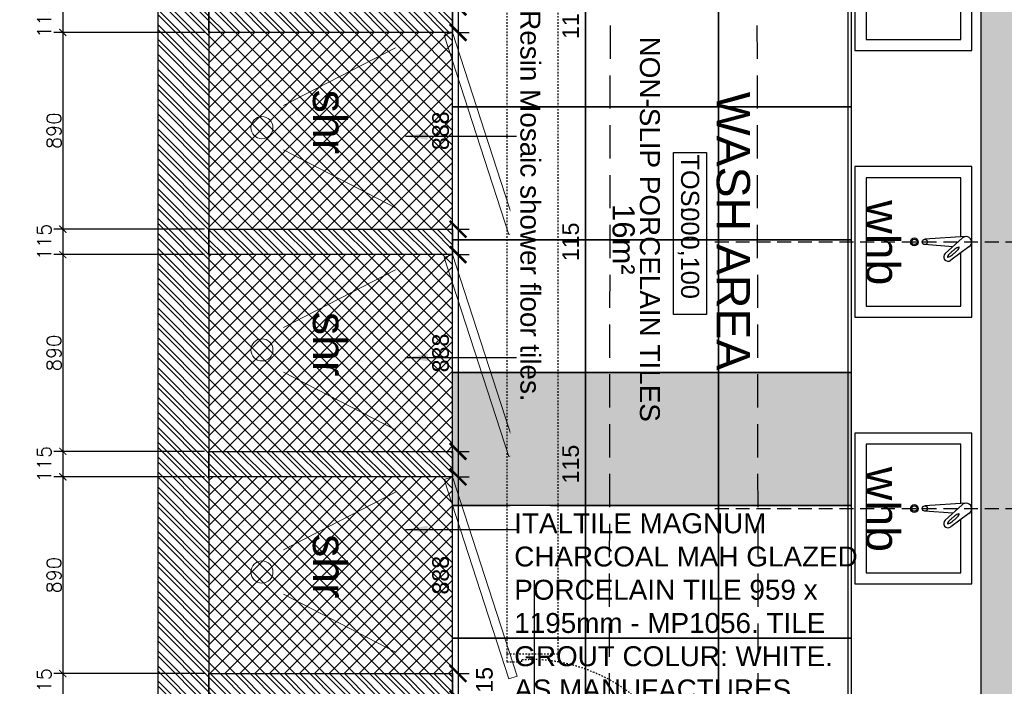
# Model space of a CAD drawing. Header units: millimetres. Extents: x -115474967 to 444143, y -74377 to 241828222.
# Tile 139 of 256: x -126155 to -121709, y 243000 to 246010. Entities that reach past the tile are written whole.
import ezdxf
from ezdxf.enums import TextEntityAlignment as Align

# ---------------------------------------------------------------- set-up
doc = ezdxf.new("R2010")
doc.units = ezdxf.units.MM
doc.header["$MEASUREMENT"] = 0
for name, pattern in [('$0$DASHED2', [0.375, 0.25, -0.125]), ('2DASHED', [0.75, 0.5, -0.25]), ('Dashed', [280, 140, -140])]:
    doc.linetypes.add(name, pattern=pattern)
for name, color, linetype in [('0-ELEV.25', 4, 'Continuous'), ('0-HACH', 9, 'Continuous'), ('00-1 FloorFinish', 1, 'Continuous'), ('00-1 FloorLevel', 7, 'Continuous'), ('00-2 Demolish', 5, 'Dashed'), ('00-2 Walls', 4, 'Continuous'), ('00-2 Walls Exist', 7, 'Continuous'), ('00-3 Elev 04', 8, 'Continuous'), ('00-5 Dims', 8, 'Continuous'), ('00-6 H-Brickwork', 9, 'Continuous'), ('01-1 Notes', 7, 'Continuous'), ('A-DOOR NUMBERS', 7, 'Continuous'), ('CEIL-PLAN', 7, 'Continuous'), ('CEIL-SECT', 2, 'Continuous'), ('DIMS-20', 9, 'Continuous'), ('EB Retained', 9, 'Continuous'), ('TEXT-50', 2, 'Continuous'), ('WINDOWS_AND_DOORS', 1, 'Continuous')]:
    doc.layers.add(name, color=color, linetype=linetype)
doc.layers.add('00-1 Labels', color=4, linetype='Continuous', lineweight=35)
doc.layers.add('0_cons_01', color=40, linetype='Continuous', lineweight=0, plot=False)
doc.styles.add('ARIAL', font='arial.ttf')
doc.styles.add('DIMS', font='simplex.shx')
doc.styles.add('TEXT-50', font='arial.ttf', dxfattribs={"height": 100})
doc.dimstyles.new('Detail 1_25 SCALE', dxfattribs={"dimtxt": 75, "dimasz": 75, "dimexe": 50, "dimexo": 40, "dimgap": 40, "dimtad": 1, "dimdec": 0, "dimrnd": 1, "dimtxsty": 'ARIAL', "dimblk": 'ARCHTICK', "dimcen": 50, "dimdle": 50, "dimclrd": 256, "dimclre": 256, "dimclrt": 2, "dimadec": 0, "dimazin": 0, "dimtfac": 1, "dimtdec": 0, "dimtix": 1, "dimtmove": 2, "dimatfit": 3, "dimldrblk": 'CLOSEDBLANK', "dimfxl": 125, "dimfxlon": 1, "dimarcsym": 0})
doc.dimstyles.new('DIM-20', dxfattribs={"dimscale": 4, "dimtxt": 10, "dimasz": 8, "dimexe": 10, "dimexo": 5, "dimgap": 4, "dimtad": 1, "dimdec": 0, "dimrnd": 5, "dimdsep": 46, "dimtxsty": 'DIMS', "dimblk": 'ARCHTICK', "dimcen": 25, "dimdle": 10, "dimclrd": 9, "dimclre": 9, "dimclrt": 4, "dimadec": 0, "dimazin": 0, "dimtfac": 1, "dimtdec": 0, "dimtmove": 2, "dimatfit": 2, "dimfxl": 1, "dimtolj": 1, "dimtzin": 0, "dimarcsym": 0})
pattern_1 = [(135, (-179625.863, 313732.39), (-33.67596, -33.67596), []), (135, (-179625.863, 313754.84), (-33.67596, -33.67596), [])]

# ---------------------------------------------------------------- blocks, each defined once
blk = doc.blocks.new('_ArchTick')
at = {"color": 0, "linetype": 'ByBlock', "const_width": 0.15}
blk.add_lwpolyline([(-0.5, -0.5), (0.5, 0.5)], dxfattribs=at)
blk = doc.blocks.new('*D530')
at = {"layer": 'Defpoints', "color": 0, "transparency": 16777216}
for p in [(-125668.7, 248246.4), (-126324.3, 241766.4), (-125668.7, 241766.4)]:
    blk.add_point(p, dxfattribs=at)
at = {"layer": 'DIMS-20', "color": 9, "lineweight": -2, "transparency": 16777216}
for p, q in [((-126324.3, 248286.4), (-126324.3, 241726.4)), ((-125688.7, 248246.4), (-126364.3, 248246.4)), ((-125688.7, 241766.4), (-126364.3, 241766.4))]:
    blk.add_line(p, q, dxfattribs=at)
at = {"layer": 'DIMS-20', "color": 9, "lineweight": -2, "transparency": 16777216, "xscale": 32, "yscale": 32, "zscale": 32}
for p, rotation in [((-126324.3, 248246.4), 90), ((-126324.3, 241766.4), 270)]:
    blk.add_blockref('_ArchTick', p, dxfattribs=dict(at, rotation=rotation))
at = {"layer": 'DIMS-20', "color": 4, "transparency": 16777216, "insert": (-126364.3, 245006.4), "char_height": 64, "attachment_point": 5, "rotation": 90, "style": 'DIMS'}
blk.add_mtext('\\A1;6480', dxfattribs=at)
blk = doc.blocks.new('tap')
for p, q in [((189706, 56398.9), (189760.8, 56485.4)), ((189749.1, 56374.3), (189795.6, 56465.6)), ((189736.6, 56361.3), (189904.8, 56439.7)), ((189774.9, 56425), (189896.3, 56462))]:
    blk.add_line(p, q)
blk.add_circle((189899.8, 56450.5), 12)
for centre, radius, start, end in [((189777.7, 56474.7), 20, 333.0511, 147.6318), ((189851.2, 56407.2), 102.4, 141.6003, 147.3835), ((189804, 56444.6), 42.1, 128.6174, 141.6003), ((189681.5, 56499.2), 102.4, 335.6798, 341.463), ((189778.8, 56476.1), 1.76, 61.5316, 128.6174), ((189738.7, 56480), 42.1, 341.463, 354.4459), ((189778.8, 56476.1), 1.76, 354.4459, 61.5316), ((189787.4, 56414.1), 42.1, 161.463, 174.4459), ((189844.5, 56394.9), 102.4, 155.6798, 161.463), ((189722.1, 56449.5), 42.1, 308.6174, 321.6003), ((189932.5, 56355.2), 198.9, 151.5316, 155.6798), ((189674.9, 56486.9), 102.4, 321.6003, 327.3835), ((189932.5, 56355.2), 198.9, 147.3835, 151.5316), ((189593.6, 56538.9), 198.9, 327.3835, 331.5316), ((189593.6, 56538.9), 198.9, 331.5316, 335.6798), ((189726.1, 56384), 25, 143.4625, 337.2205), ((189747.3, 56418), 1.76, 174.4459, 241.5316), ((189747.3, 56418), 1.76, 241.5316, 308.6174)]:
    blk.add_arc(centre, radius, start, end)
blk = doc.blocks.new('Room Tags')
at = {"layer": '00-1 FloorLevel', "color": 2}
blk.add_lwpolyline([(-571.3, -75.7), (646.5, -75.7), (646.5, -324.7), (-571.3, -324.7)], close=True, dxfattribs=at)
at = {"layer": '00-1 FloorFinish', "style": 'ARIAL'}
blk.add_attdef('F-FINISH', text='', height=150, dxfattribs=at).set_placement((5.1, -578), align=Align.CENTER)
at = {"layer": '00-1 FloorLevel', "style": 'ARIAL'}
blk.add_text('TOS:', height=136.36, dxfattribs=at).set_placement((-557.4, -200.2), align=Align.MIDDLE_LEFT)
blk.add_attdef('000,000', text='', height=136.4, dxfattribs=at).set_placement((606.9, -200.2), align=Align.MIDDLE_RIGHT)
at = {"layer": '00-1 Labels', "style": 'ARIAL'}
for tag, p in [('ROOM1?', (19, 746.2)), ('ROOM2?', (19, 373.1)), ('ROOM3?', (19, 0))]:
    blk.add_attdef(tag, text='', height=250, dxfattribs=at).set_placement(p, align=Align.CENTER)
blk = doc.blocks.new('*D348')
at = {"layer": '00-5 Dims', "lineweight": -2, "transparency": 16777216}
for p, q in [((-123315.9, 242866.4), (-123315.9, 242691.4)), ((-122415.3, 242866.4), (-122415.3, 242691.4)), ((-123365.9, 242741.4), (-122365.3, 242741.4))]:
    blk.add_line(p, q, dxfattribs=at)
at = {"layer": 'Defpoints', "color": 0, "transparency": 16777216}
for p in [(-123315.9, 243559.4), (-122415.3, 243559.4), (-122415.3, 242741.4)]:
    blk.add_point(p, dxfattribs=at)
at = {"layer": '00-5 Dims', "lineweight": -2, "transparency": 16777216, "xscale": 75, "yscale": 75, "zscale": 75, "rotation": 180}
blk.add_blockref('_ArchTick', (-123315.9, 242741.4), dxfattribs=at)
at = {"layer": '00-5 Dims', "lineweight": -2, "transparency": 16777216, "xscale": 75, "yscale": 75, "zscale": 75}
blk.add_blockref('_ArchTick', (-122415.3, 242741.4), dxfattribs=at)
at = {"layer": '00-5 Dims', "color": 2, "transparency": 16777216, "insert": (-122865.6, 242819.7), "char_height": 75, "attachment_point": 5, "style": 'ARIAL'}
blk.add_mtext('901', dxfattribs=at)
blk = doc.blocks.new('_ClosedBlank')
at = {"color": 0, "linetype": 'ByBlock', "lineweight": -2}
for p, q in [((-1, 0.167), (0, 0)), ((-1, 0.167), (-1, -0.167)), ((0, 0), (-1, -0.167))]:
    blk.add_line(p, q, dxfattribs=at)
blk = doc.blocks.new('*D538')
at = {"layer": '00-5 Dims', "lineweight": -2, "transparency": 16777216}
for p, q in [((-124175.9, 246117.2), (-124175.9, 245902.2)), ((-124175.9, 246067.2), (-124125.9, 246067.2)), ((-124175.9, 245952.2), (-124125.9, 245952.2))]:
    blk.add_line(p, q, dxfattribs=at)
at = {"layer": 'Defpoints', "color": 0, "transparency": 16777216}
for p in [(-124200.3, 246067.2), (-124200.3, 245952.2), (-124175.9, 245952.2)]:
    blk.add_point(p, dxfattribs=at)
at = {"layer": '00-5 Dims', "lineweight": -2, "transparency": 16777216, "xscale": 75, "yscale": 75, "zscale": 75}
for p, rotation in [((-124175.9, 246067.2), 90), ((-124175.9, 245952.2), 270)]:
    blk.add_blockref('_ArchTick', p, dxfattribs=dict(at, rotation=rotation))
at = {"layer": '00-5 Dims', "color": 2, "transparency": 16777216, "insert": (-123666.9, 246009.7), "char_height": 75, "attachment_point": 5, "rotation": 90, "style": 'ARIAL'}
blk.add_mtext('115', dxfattribs=at)
blk = doc.blocks.new('*D539')
at = {"layer": '00-5 Dims', "lineweight": -2, "transparency": 16777216}
for p, q in [((-124175.9, 246002.2), (-124175.9, 245013.9)), ((-124175.9, 245952.2), (-124125.9, 245952.2)), ((-124175.9, 245063.9), (-124125.9, 245063.9))]:
    blk.add_line(p, q, dxfattribs=at)
at = {"layer": 'Defpoints', "color": 0, "transparency": 16777216}
for p in [(-124200.3, 245952.2), (-124200.3, 245063.9), (-124175.9, 245063.9)]:
    blk.add_point(p, dxfattribs=at)
at = {"layer": '00-5 Dims', "lineweight": -2, "transparency": 16777216, "xscale": 75, "yscale": 75, "zscale": 75}
for p, rotation in [((-124175.9, 245952.2), 90), ((-124175.9, 245063.9), 270)]:
    blk.add_blockref('_ArchTick', p, dxfattribs=dict(at, rotation=rotation))
at = {"layer": '00-5 Dims', "color": 2, "transparency": 16777216, "insert": (-124254.2, 245508.1), "char_height": 75, "attachment_point": 5, "rotation": 90, "style": 'ARIAL'}
blk.add_mtext('888', dxfattribs=at)
blk = doc.blocks.new('*D540')
at = {"layer": '00-5 Dims', "lineweight": -2, "transparency": 16777216}
for p, q in [((-124175.9, 245113.9), (-124175.9, 244898.9)), ((-124175.9, 245063.9), (-124125.9, 245063.9)), ((-124175.9, 244948.9), (-124125.9, 244948.9))]:
    blk.add_line(p, q, dxfattribs=at)
at = {"layer": 'Defpoints', "color": 0, "transparency": 16777216}
for p in [(-124200.3, 245063.9), (-124200.3, 244948.9), (-124175.9, 244948.9)]:
    blk.add_point(p, dxfattribs=at)
at = {"layer": '00-5 Dims', "lineweight": -2, "transparency": 16777216, "xscale": 75, "yscale": 75, "zscale": 75}
for p, rotation in [((-124175.9, 245063.9), 90), ((-124175.9, 244948.9), 270)]:
    blk.add_blockref('_ArchTick', p, dxfattribs=dict(at, rotation=rotation))
at = {"layer": '00-5 Dims', "color": 2, "transparency": 16777216, "insert": (-123666.9, 245006.4), "char_height": 75, "attachment_point": 5, "rotation": 90, "style": 'ARIAL'}
blk.add_mtext('115', dxfattribs=at)
blk = doc.blocks.new('*D541')
at = {"layer": '00-5 Dims', "lineweight": -2, "transparency": 16777216}
for p, q in [((-124175.9, 244998.9), (-124175.9, 244010.6)), ((-124175.9, 244948.9), (-124125.9, 244948.9)), ((-124175.9, 244060.6), (-124125.9, 244060.6))]:
    blk.add_line(p, q, dxfattribs=at)
at = {"layer": 'Defpoints', "color": 0, "transparency": 16777216}
for p in [(-124200.3, 244948.9), (-124200.3, 244060.6), (-124175.9, 244060.6)]:
    blk.add_point(p, dxfattribs=at)
at = {"layer": '00-5 Dims', "lineweight": -2, "transparency": 16777216, "xscale": 75, "yscale": 75, "zscale": 75}
for p, rotation in [((-124175.9, 244948.9), 90), ((-124175.9, 244060.6), 270)]:
    blk.add_blockref('_ArchTick', p, dxfattribs=dict(at, rotation=rotation))
at = {"layer": '00-5 Dims', "color": 2, "transparency": 16777216, "insert": (-124254.2, 244504.7), "char_height": 75, "attachment_point": 5, "rotation": 90, "style": 'ARIAL'}
blk.add_mtext('888', dxfattribs=at)
blk = doc.blocks.new('*D542')
at = {"layer": '00-5 Dims', "lineweight": -2, "transparency": 16777216}
for p, q in [((-124175.9, 244110.6), (-124175.9, 243895.6)), ((-124175.9, 244060.6), (-124125.9, 244060.6)), ((-124175.9, 243945.6), (-124125.9, 243945.6))]:
    blk.add_line(p, q, dxfattribs=at)
at = {"layer": 'Defpoints', "color": 0, "transparency": 16777216}
for p in [(-124200.3, 244060.6), (-124200.3, 243945.6), (-124175.9, 243945.6)]:
    blk.add_point(p, dxfattribs=at)
at = {"layer": '00-5 Dims', "lineweight": -2, "transparency": 16777216, "xscale": 75, "yscale": 75, "zscale": 75}
for p, rotation in [((-124175.9, 244060.6), 90), ((-124175.9, 243945.6), 270)]:
    blk.add_blockref('_ArchTick', p, dxfattribs=dict(at, rotation=rotation))
at = {"layer": '00-5 Dims', "color": 2, "transparency": 16777216, "insert": (-123666.9, 244003.1), "char_height": 75, "attachment_point": 5, "rotation": 90, "style": 'ARIAL'}
blk.add_mtext('115', dxfattribs=at)
blk = doc.blocks.new('*D543')
at = {"layer": '00-5 Dims', "lineweight": -2, "transparency": 16777216}
for p, q in [((-124175.9, 243995.6), (-124175.9, 243007.2)), ((-124175.9, 243945.6), (-124125.9, 243945.6)), ((-124175.9, 243057.2), (-124125.9, 243057.2))]:
    blk.add_line(p, q, dxfattribs=at)
at = {"layer": 'Defpoints', "color": 0, "transparency": 16777216}
for p in [(-124200.3, 243945.6), (-124200.3, 243057.2), (-124175.9, 243057.2)]:
    blk.add_point(p, dxfattribs=at)
at = {"layer": '00-5 Dims', "lineweight": -2, "transparency": 16777216, "xscale": 75, "yscale": 75, "zscale": 75}
for p, rotation in [((-124175.9, 243945.6), 90), ((-124175.9, 243057.2), 270)]:
    blk.add_blockref('_ArchTick', p, dxfattribs=dict(at, rotation=rotation))
at = {"layer": '00-5 Dims', "color": 2, "transparency": 16777216, "insert": (-124254.2, 243501.4), "char_height": 75, "attachment_point": 5, "rotation": 90, "style": 'ARIAL'}
blk.add_mtext('888', dxfattribs=at)
blk = doc.blocks.new('*D544')
at = {"layer": '00-5 Dims', "lineweight": -2, "transparency": 16777216}
for p, q in [((-124175.9, 243107.2), (-124175.9, 242892.2)), ((-124175.9, 243057.2), (-124125.9, 243057.2)), ((-124175.9, 242942.2), (-124125.9, 242942.2))]:
    blk.add_line(p, q, dxfattribs=at)
at = {"layer": 'Defpoints', "color": 0, "transparency": 16777216}
for p in [(-124200.3, 243057.2), (-124200.3, 242942.2), (-124175.9, 242942.2)]:
    blk.add_point(p, dxfattribs=at)
at = {"layer": '00-5 Dims', "lineweight": -2, "transparency": 16777216, "xscale": 75, "yscale": 75, "zscale": 75}
for p, rotation in [((-124175.9, 243057.2), 90), ((-124175.9, 242942.2), 270)]:
    blk.add_blockref('_ArchTick', p, dxfattribs=dict(at, rotation=rotation))
at = {"layer": '00-5 Dims', "color": 2, "transparency": 16777216, "insert": (-124056.4, 242999.7), "char_height": 75, "attachment_point": 5, "rotation": 90, "style": 'ARIAL'}
blk.add_mtext('115', dxfattribs=at)
blk = doc.blocks.new('*D549')
at = {"layer": 'Defpoints', "color": 0, "transparency": 16777216}
for p in [(-125300.3, 246067.2), (-125960.4, 245952.2), (-125300.3, 245952.2)]:
    blk.add_point(p, dxfattribs=at)
at = {"layer": 'DIMS-20', "color": 9, "lineweight": -2, "transparency": 16777216}
for p, q in [((-125960.4, 246107.2), (-125960.4, 245912.2)), ((-125320.3, 246067.2), (-126000.4, 246067.2)), ((-125320.3, 245952.2), (-126000.4, 245952.2))]:
    blk.add_line(p, q, dxfattribs=at)
at = {"layer": 'DIMS-20', "color": 9, "lineweight": -2, "transparency": 16777216, "xscale": 32, "yscale": 32, "zscale": 32}
for p, rotation in [((-125960.4, 246067.2), 90), ((-125960.4, 245952.2), 270)]:
    blk.add_blockref('_ArchTick', p, dxfattribs=dict(at, rotation=rotation))
at = {"layer": 'DIMS-20', "color": 4, "transparency": 16777216, "insert": (-126044.4, 246009.7), "char_height": 64, "attachment_point": 5, "rotation": 90, "style": 'DIMS'}
blk.add_mtext('\\A1;115', dxfattribs=at)
blk = doc.blocks.new('*D550')
at = {"layer": 'Defpoints', "color": 0, "transparency": 16777216}
for p in [(-125300.3, 245952.2), (-125960.4, 245063.9), (-125300.3, 245063.9)]:
    blk.add_point(p, dxfattribs=at)
at = {"layer": 'DIMS-20', "color": 9, "lineweight": -2, "transparency": 16777216}
for p, q in [((-125960.4, 245992.2), (-125960.4, 245023.9)), ((-125320.3, 245952.2), (-126000.4, 245952.2)), ((-125320.3, 245063.9), (-126000.4, 245063.9))]:
    blk.add_line(p, q, dxfattribs=at)
at = {"layer": 'DIMS-20', "color": 9, "lineweight": -2, "transparency": 16777216, "xscale": 32, "yscale": 32, "zscale": 32}
for p, rotation in [((-125960.4, 245952.2), 90), ((-125960.4, 245063.9), 270)]:
    blk.add_blockref('_ArchTick', p, dxfattribs=dict(at, rotation=rotation))
at = {"layer": 'DIMS-20', "color": 4, "transparency": 16777216, "insert": (-126000.4, 245508.1), "char_height": 64, "attachment_point": 5, "rotation": 90, "style": 'DIMS'}
blk.add_mtext('\\A1;890', dxfattribs=at)
blk = doc.blocks.new('*D551')
at = {"layer": 'Defpoints', "color": 0, "transparency": 16777216}
for p in [(-125300.3, 245063.9), (-125960.4, 244948.9), (-125300.3, 244948.9)]:
    blk.add_point(p, dxfattribs=at)
at = {"layer": 'DIMS-20', "color": 9, "lineweight": -2, "transparency": 16777216}
for p, q in [((-125320.3, 245063.9), (-126000.4, 245063.9)), ((-125960.4, 245103.9), (-125960.4, 244908.9)), ((-125320.3, 244948.9), (-126000.4, 244948.9))]:
    blk.add_line(p, q, dxfattribs=at)
at = {"layer": 'DIMS-20', "color": 9, "lineweight": -2, "transparency": 16777216, "xscale": 32, "yscale": 32, "zscale": 32}
for p, rotation in [((-125960.4, 245063.9), 90), ((-125960.4, 244948.9), 270)]:
    blk.add_blockref('_ArchTick', p, dxfattribs=dict(at, rotation=rotation))
at = {"layer": 'DIMS-20', "color": 4, "transparency": 16777216, "insert": (-126044.4, 245006.4), "char_height": 64, "attachment_point": 5, "rotation": 90, "style": 'DIMS'}
blk.add_mtext('\\A1;115', dxfattribs=at)
blk = doc.blocks.new('*D552')
at = {"layer": 'Defpoints', "color": 0, "transparency": 16777216}
for p in [(-125300.3, 244948.9), (-125960.4, 244060.6), (-125300.3, 244060.6)]:
    blk.add_point(p, dxfattribs=at)
at = {"layer": 'DIMS-20', "color": 9, "lineweight": -2, "transparency": 16777216}
for p, q in [((-125960.4, 244988.9), (-125960.4, 244020.6)), ((-125320.3, 244948.9), (-126000.4, 244948.9)), ((-125320.3, 244060.6), (-126000.4, 244060.6))]:
    blk.add_line(p, q, dxfattribs=at)
at = {"layer": 'DIMS-20', "color": 9, "lineweight": -2, "transparency": 16777216, "xscale": 32, "yscale": 32, "zscale": 32}
for p, rotation in [((-125960.4, 244948.9), 90), ((-125960.4, 244060.6), 270)]:
    blk.add_blockref('_ArchTick', p, dxfattribs=dict(at, rotation=rotation))
at = {"layer": 'DIMS-20', "color": 4, "transparency": 16777216, "insert": (-126000.4, 244504.7), "char_height": 64, "attachment_point": 5, "rotation": 90, "style": 'DIMS'}
blk.add_mtext('\\A1;890', dxfattribs=at)
blk = doc.blocks.new('*D553')
at = {"layer": 'Defpoints', "color": 0, "transparency": 16777216}
for p in [(-125300.3, 244060.6), (-125960.4, 243945.6), (-125300.3, 243945.6)]:
    blk.add_point(p, dxfattribs=at)
at = {"layer": 'DIMS-20', "color": 9, "lineweight": -2, "transparency": 16777216}
for p, q in [((-125960.4, 244100.6), (-125960.4, 243905.6)), ((-125320.3, 244060.6), (-126000.4, 244060.6)), ((-125320.3, 243945.6), (-126000.4, 243945.6))]:
    blk.add_line(p, q, dxfattribs=at)
at = {"layer": 'DIMS-20', "color": 9, "lineweight": -2, "transparency": 16777216, "xscale": 32, "yscale": 32, "zscale": 32}
for p, rotation in [((-125960.4, 244060.6), 90), ((-125960.4, 243945.6), 270)]:
    blk.add_blockref('_ArchTick', p, dxfattribs=dict(at, rotation=rotation))
at = {"layer": 'DIMS-20', "color": 4, "transparency": 16777216, "insert": (-126044.4, 244003.1), "char_height": 64, "attachment_point": 5, "rotation": 90, "style": 'DIMS'}
blk.add_mtext('\\A1;115', dxfattribs=at)
blk = doc.blocks.new('*D554')
at = {"layer": 'Defpoints', "color": 0, "transparency": 16777216}
for p in [(-125300.3, 243945.6), (-125960.4, 243057.2), (-125300.3, 243057.2)]:
    blk.add_point(p, dxfattribs=at)
at = {"layer": 'DIMS-20', "color": 9, "lineweight": -2, "transparency": 16777216}
for p, q in [((-125960.4, 243985.6), (-125960.4, 243017.2)), ((-125320.3, 243945.6), (-126000.4, 243945.6)), ((-125320.3, 243057.2), (-126000.4, 243057.2))]:
    blk.add_line(p, q, dxfattribs=at)
at = {"layer": 'DIMS-20', "color": 9, "lineweight": -2, "transparency": 16777216, "xscale": 32, "yscale": 32, "zscale": 32}
for p, rotation in [((-125960.4, 243945.6), 90), ((-125960.4, 243057.2), 270)]:
    blk.add_blockref('_ArchTick', p, dxfattribs=dict(at, rotation=rotation))
at = {"layer": 'DIMS-20', "color": 4, "transparency": 16777216, "insert": (-126000.4, 243501.4), "char_height": 64, "attachment_point": 5, "rotation": 90, "style": 'DIMS'}
blk.add_mtext('\\A1;890', dxfattribs=at)
blk = doc.blocks.new('*D555')
at = {"layer": 'Defpoints', "color": 0, "transparency": 16777216}
for p in [(-125300.3, 243057.2), (-125960.4, 242942.2), (-125300.3, 242942.2)]:
    blk.add_point(p, dxfattribs=at)
at = {"layer": 'DIMS-20', "color": 9, "lineweight": -2, "transparency": 16777216}
for p, q in [((-125960.4, 243097.2), (-125960.4, 242902.2)), ((-125320.3, 243057.2), (-126000.4, 243057.2)), ((-125320.3, 242942.2), (-126000.4, 242942.2))]:
    blk.add_line(p, q, dxfattribs=at)
at = {"layer": 'DIMS-20', "color": 9, "lineweight": -2, "transparency": 16777216, "xscale": 32, "yscale": 32, "zscale": 32}
for p, rotation in [((-125960.4, 243057.2), 90), ((-125960.4, 242942.2), 270)]:
    blk.add_blockref('_ArchTick', p, dxfattribs=dict(at, rotation=rotation))
at = {"layer": 'DIMS-20', "color": 4, "transparency": 16777216, "insert": (-126044.4, 242999.7), "char_height": 64, "attachment_point": 5, "rotation": 90, "style": 'DIMS'}
blk.add_mtext('\\A1;115', dxfattribs=at)

msp = doc.modelspace()

# ---------------------------------------------------------------- hatches: boundary and pattern name
h = msp.add_hatch()
h.set_pattern_fill('ANSI37', color=256, scale=15, angle=-90)
h.set_pattern_definition([(315, (-179625.863, 313732.39), (33.67596, 33.67596), []), (45, (-179625.863, 313732.39), (-33.67596, 33.67596), [])])
h.paths.add_polyline_path([(-125300.33567, 248016.3909), (-125300.33567, 247070.55757), (-124200.33567, 247070.55757), (-124200.33567, 248016.3909)])
h.paths.add_polyline_path([(-124200.33567, 246955.55757), (-124200.33567, 246067.22423), (-125300.33567, 246067.22423), (-125300.33567, 246955.55757)])
h.paths.add_polyline_path([(-125300.33567, 245952.22423), (-125300.33567, 245063.8909), (-124200.33567, 245063.8909), (-124200.33567, 245952.22423)])
h.paths.add_polyline_path([(-124200.33567, 244948.8909), (-124200.33567, 244060.55757), (-125300.33567, 244060.55757), (-125300.33567, 244948.8909)])
h.paths.add_polyline_path([(-125300.33567, 243945.55757), (-125300.33567, 243057.22423), (-124200.33567, 243057.22423), (-124200.33567, 243945.55757)])
h.paths.add_polyline_path([(-124200.33567, 242942.22423), (-124200.33567, 241996.3909), (-125300.33567, 241996.3909), (-125300.33567, 242942.22423)])
at = {"layer": '00-6 H-Brickwork'}
h = msp.add_hatch(dxfattribs=at)
h.set_pattern_fill('ANSI32', color=256, scale=5, angle=450, style=0)
h.set_pattern_definition(pattern_1)
h.paths.add_polyline_path([(-123955.33567, 248246.3909), (-123955.33567, 248016.3909), (-125300.33567, 248016.3909), (-125300.33567, 241996.3909), (-123955.33567, 241996.3909), (-123955.33567, 241766.3909), (-125530.33567, 241766.3909), (-125530.33567, 248246.3909)])
h = msp.add_hatch(dxfattribs=at)
h.set_pattern_fill('ANSI32', color=256, scale=5, angle=450, style=0)
h.set_pattern_definition(pattern_1)
h.paths.add_polyline_path([(-124200.33567, 247070.55757), (-124200.33567, 246955.55757), (-125300.33567, 246955.55757), (-125300.33567, 247070.55757)])
h.paths.add_polyline_path([(-124200.33567, 246067.22423), (-124200.33567, 245952.22423), (-125300.33567, 245952.22423), (-125300.33567, 246067.22423)])
h.paths.add_polyline_path([(-124200.33567, 245063.8909), (-124200.33567, 244948.8909), (-125300.33567, 244948.8909), (-125300.33567, 245063.8909)])
h.paths.add_polyline_path([(-124200.33567, 244060.55757), (-124200.33567, 243945.55757), (-125300.33567, 243945.55757), (-125300.33567, 244060.55757)])
h.paths.add_polyline_path([(-124200.33567, 243057.22423), (-124200.33567, 242942.22423), (-125300.33567, 242942.22423), (-125300.33567, 243057.22423)])
at = {"layer": 'EB Retained', "lineweight": 0, "true_color": 0xbababa}
h = msp.add_hatch(color=9, dxfattribs=at)
h.dxf.hatch_style = 1
h.paths.add_polyline_path([(-121815.33567, 241996.3909), (-122415.33567, 241996.3909), (-122415.33567, 241766.3909), (-121505.33567, 241766.3909), (-121505.33567, 241869.8909), (-121505.33567, 241996.3909), (-121585.33567, 241996.3909), (-121585.33567, 248246.3909), (-122415.33567, 248246.3909), (-122415.33567, 248016.3909), (-121815.33567, 248016.3909)])

# ---------------------------------------------------------------- linework, layer by layer
msp.add_line((-122415.33567, 248016.3909), (-122415.33567, 241996.3909))
for points in [[(-122383.59402, 246550.3909), (-122383.59402, 245870.3909), (-121855.33567, 245870.3909), (-121855.33567, 246550.3909)], [(-122383.59402, 245346.3909), (-122383.59402, 244666.3909), (-121855.33567, 244666.3909), (-121855.33567, 245346.3909)], [(-122383.59402, 244142.3909), (-122383.59402, 243462.3909), (-121855.33567, 243462.3909), (-121855.33567, 244142.3909)]]:
    msp.add_lwpolyline(points, close=True)
for points in [[(-121905.33567, 246232.76714), (-121905.33567, 246500.3909), (-122333.59402, 246500.3909), (-122333.59402, 245920.3909), (-121905.33567, 245920.3909), (-121905.33567, 246161.01842)], [(-121905.33567, 245028.76714), (-121905.33567, 245296.3909), (-122333.59402, 245296.3909), (-122333.59402, 244716.3909), (-121905.33567, 244716.3909), (-121905.33567, 244957.01842)], [(-121905.33567, 243824.76714), (-121905.33567, 244092.3909), (-122333.59402, 244092.3909), (-122333.59402, 243512.3909), (-121905.33567, 243512.3909), (-121905.33567, 243753.01842)]]:
    msp.add_lwpolyline(points)
for centre, radius in [((-122115.33567, 245006.3909), 17.61911), ((-122115.33567, 245006.3909), 11.90618), ((-122115.33567, 243802.3909), 17.61911), ((-122115.33567, 243802.3909), 11.90618)]:
    msp.add_circle(centre, radius)
at = {"layer": '0-ELEV.25'}
for points in [[(-123000.33567, 244416.39184), (-123000.33567, 243816.39199), (-123600.33567, 243816.39199), (-123600.33567, 244416.39184)], [(-122400.33567, 244416.39184), (-122400.33567, 243816.39199), (-123000.33567, 243816.39199), (-123000.33567, 244416.39184)]]:
    msp.add_lwpolyline(points, close=True, dxfattribs=at)
at = {"layer": '00-2 Demolish', "ltscale": 0.05}
for p, q in [((-123955.33567, 246866.3909), (-123955.33567, 243146.3909)), ((-123725.33567, 246866.3909), (-123725.33567, 243146.3909)), ((-123955.33567, 243146.3909), (-123856.33567, 243146.3909)), ((-123955.33567, 243146.3909), (-123955.33567, 243110.3909)), ((-123955.33567, 243146.3909), (-123856.349, 243146.3909)), ((-123955.33567, 243146.3909), (-123725.33567, 243146.3909)), ((-123955.33567, 243110.3909), (-123887.83567, 243110.3909)), ((-123887.83567, 243121.1909), (-123856.349, 243121.1909)), ((-123887.83567, 243110.3909), (-123887.83567, 243121.1909)), ((-123856.349, 243146.3909), (-123856.349, 243121.1909))]:
    msp.add_line(p, q, dxfattribs=at)
msp.add_arc((-123854.84978, 242362.26916), 758.9232, 2.66761934, 90.11217864, dxfattribs=at)
at = {"layer": '00-2 Walls'}
for points in [[(-123955.33567, 248246.3909), (-123955.33567, 248016.3909), (-125300.33567, 248016.3909), (-125300.33567, 241996.3909), (-123955.33567, 241996.3909), (-123955.33567, 241766.3909), (-125530.33567, 241766.3909), (-125530.33567, 248246.3909)], [(-124200.33567, 246067.22423), (-124200.33567, 245952.22423), (-125300.33567, 245952.22423), (-125300.33567, 246067.22423)], [(-124200.33567, 245063.8909), (-124200.33567, 244948.8909), (-125300.33567, 244948.8909), (-125300.33567, 245063.8909)], [(-124200.33567, 244060.55757), (-124200.33567, 243945.55757), (-125300.33567, 243945.55757), (-125300.33567, 244060.55757)], [(-124200.33567, 243057.22423), (-124200.33567, 242942.22423), (-125300.33567, 242942.22423), (-125300.33567, 243057.22423)]]:
    msp.add_lwpolyline(points, close=True, dxfattribs=at)
at = {"layer": '00-2 Walls Exist'}
msp.add_line((-121815.33567, 248016.3909), (-121815.33567, 241996.3909), dxfattribs=at)
at = {"layer": '00-3 Elev 04', "linetype": 'Continuous'}
msp.add_line((-124200.33567, 241996.3909), (-124200.33567, 248016.3909), dxfattribs=at)
for points in [[(-123000.33567, 246216.39137), (-123000.33567, 245616.39152), (-123600.33567, 245616.39152), (-123600.33567, 246216.39137)], [(-122400.33567, 246216.39137), (-122400.33567, 245616.39152), (-123000.33567, 245616.39152), (-123000.33567, 246216.39137)], [(-123000.33567, 245616.39152), (-123000.33567, 245016.39168), (-123600.33567, 245016.39168), (-123600.33567, 245616.39152)], [(-122400.33567, 245616.39152), (-122400.33567, 245016.39168), (-123000.33567, 245016.39168), (-123000.33567, 245616.39152)], [(-123000.33567, 245016.39168), (-123000.33567, 244416.39184), (-123600.33567, 244416.39184), (-123600.33567, 245016.39168)], [(-122400.33567, 245016.39168), (-122400.33567, 244416.39184), (-123000.33567, 244416.39184), (-123000.33567, 245016.39168)], [(-123600.33567, 243816.39199), (-123600.33567, 243216.39215), (-124200.33567, 243216.39215), (-124200.33567, 243816.39199)], [(-123000.33567, 243816.39199), (-123000.33567, 243216.39215), (-123600.33567, 243216.39215), (-123600.33567, 243816.39199)], [(-122400.33567, 243816.39199), (-122400.33567, 243216.39215), (-123000.33567, 243216.39215), (-123000.33567, 243816.39199)], [(-123600.33567, 243216.39215), (-123600.33567, 242616.39231), (-124200.33567, 242616.39231), (-124200.33567, 243216.39215)], [(-123000.33567, 243216.39215), (-123000.33567, 242616.39231), (-123600.33567, 242616.39231), (-123600.33567, 243216.39215)], [(-122400.33567, 243216.39215), (-122400.33567, 242616.39231), (-123000.33567, 242616.39231), (-123000.33567, 243216.39215)]]:
    msp.add_lwpolyline(points, close=True, dxfattribs=at)
at = {"layer": '0_cons_01'}
for points in [[(-125300.33567, 245952.22423), (-125300.33567, 245063.8909), (-124200.33567, 245063.8909), (-124200.33567, 245952.22423)], [(-124200.33567, 244948.8909), (-124200.33567, 244060.55757), (-125300.33567, 244060.55757), (-125300.33567, 244948.8909)], [(-125300.33567, 243945.55757), (-125300.33567, 243057.22423), (-124200.33567, 243057.22423), (-124200.33567, 243945.55757)]]:
    msp.add_lwpolyline(points, close=True, dxfattribs=at)
at = {"layer": 'CEIL-PLAN', "color": 6, "linetype": '2DASHED', "ltscale": 300}
for points in [[(-123485.83417, 248458.41282), (-123495.83417, 241384.0638)], [(-122829.33697, 248458.41282), (-122819.33697, 241384.0638)]]:
    msp.add_lwpolyline(points, dxfattribs=at)
at = {"layer": 'CEIL-SECT', "color": 7, "linetype": '$0$DASHED2', "ltscale": 250}
for p, q in [((-123015.61196, 245006.3909), (-120985.61193, 245006.3909)), ((-123015.61196, 243802.3909), (-120985.61193, 243802.3909))]:
    msp.add_line(p, q, dxfattribs=at)
at = {"layer": 'WINDOWS_AND_DOORS', "linetype": 'Continuous', "lineweight": 0}
for p, q in [((-124238.42142, 245939.99778), (-124200.33567, 245952.22423)), ((-124238.42142, 245939.99778), (-123946.99246, 245040.07407)), ((-124200.33567, 245952.22423), (-123908.93811, 245052.39749)), ((-124963.58083, 245622.62653), (-124458.14012, 245883.12675)), ((-124963.58083, 245421.71874), (-124458.14012, 245160.47589)), ((-123908.89868, 245052.27572), (-123946.99246, 245040.07407)), ((-124238.42142, 244936.66445), (-124200.33567, 244948.8909)), ((-124238.42142, 244936.66445), (-123946.99246, 244036.74074)), ((-124200.33567, 244948.8909), (-123908.93811, 244049.06416)), ((-124963.58083, 244619.2932), (-124458.14012, 244879.79342)), ((-124963.58083, 244418.3854), (-124458.14012, 244157.14255)), ((-123908.89868, 244048.94238), (-123946.99246, 244036.74074)), ((-124238.42142, 243933.33112), (-124200.33567, 243945.55757)), ((-124238.42142, 243933.33112), (-123946.99246, 243033.40741)), ((-124200.33567, 243945.55757), (-123908.93811, 243045.73083)), ((-124963.58083, 243615.95986), (-124458.14012, 243876.46008)), ((-124963.58083, 243415.05207), (-124458.14012, 243153.80922)), ((-123908.89868, 243045.60905), (-123946.99246, 243033.40741))]:
    msp.add_line(p, q, dxfattribs=at)
for centre in [(-125061.33567, 245522.24445), (-125061.33567, 244518.91111), (-125061.33567, 243515.57778)]:
    msp.add_circle(centre, 50, dxfattribs=at)

# ---------------------------------------------------------------- block references
ref = msp.add_blockref('Room Tags', (-123007.70301, 245066.64006), dxfattribs=dict(xscale=0.6000000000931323, yscale=0.6000000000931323, zscale=0.6000000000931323, rotation=270))
ref.add_attrib('ROOM3?', 'WASH AREA', dxfattribs={"layer": '00-1 Labels', "height": 150, "rotation": 270, "style": 'ARIAL'}).set_placement((-123007.70301, 245055.24006), align=Align.CENTER)
ref.add_attrib('000,000', '000,100', dxfattribs={"layer": '00-1 FloorLevel', "height": 81.818182, "rotation": 270, "style": 'ARIAL'}).set_placement((-123127.80876, 244749.00409), align=Align.MIDDLE_RIGHT)
ref.add_attrib('F-FINISH', 'NON-SLIP PORCELAIN TILES', dxfattribs={"layer": '00-1 FloorFinish', "height": 90, "rotation": 270, "style": 'ARIAL'}).set_placement((-123354.50253, 245063.59153), align=Align.CENTER)
at = {"rotation": 158.6761549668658}
for p in [(75358.99933, 228537.37439), (75358.99933, 227333.37439)]:
    msp.add_blockref('tap', p, dxfattribs=at)

# ---------------------------------------------------------------- texts
at = {"layer": '01-1 Notes', "insert": (-123921.8913, 243780.80058), "char_height": 90, "width": 1553.5935537, "attachment_point": 1, "style": 'ARIAL'}
msp.add_mtext('ITALTILE MAGNUM CHARCOAL MAH GLAZED PORCELAIN TILE 959 x 1195mm - MP1056. TILE GROUT COLUR: WHITE. AS MANUFACTURES SPEC', dxfattribs=at)
at = {"layer": 'A-DOOR NUMBERS', "color": 1, "insert": (-123378.07253, 245176.9296), "char_height": 100, "width": 1949.9798819, "attachment_point": 1, "rotation": 270, "style": 'ARIAL'}
msp.add_mtext('16m²', dxfattribs=at)
at = {"layer": 'TEXT-50', "linetype": 'Continuous', "lineweight": 0, "char_height": 150, "width": 497.4794999, "attachment_point": 9, "rotation": 270, "line_spacing_factor": 0.938532, "style": 'TEXT-50'}
for s, insert in [('shr', (-124833.18589, 245402.74445)), ('whb', (-122333.59402, 244810.3909)), ('shr', (-124833.18589, 244399.41111)), ('whb', (-122333.59402, 243606.3909)), ('shr', (-124833.18589, 243396.07778))]:
    msp.add_mtext(s, dxfattribs=dict(at, insert=insert))

# ---------------------------------------------------------------- dimensions: what is measured, and where the dimension line sits
at = {"layer": '00-5 Dims'}
for base, p1, p2, picture, middle in [((-124175.86311, 245952.22423), (-124200.33567, 246067.22423), (-124200.33567, 245952.22423), '*D538', (-123666.86311, 246009.72423)), ((-124175.86311, 244948.8909), (-124200.33567, 245063.8909), (-124200.33567, 244948.8909), '*D540', (-123666.86311, 245006.3909)), ((-124175.86311, 243945.55757), (-124200.33567, 244060.55757), (-124200.33567, 243945.55757), '*D542', (-123666.86311, 244003.05757)), ((-124175.86311, 242942.22423), (-124200.33567, 243057.22423), (-124200.33567, 242942.22423), '*D544', (-124056.43003, 242999.72423))]:
    dim = msp.add_linear_dim(base=base, p1=p1, p2=p2, angle=270, dimstyle='Detail 1_25 SCALE', dxfattribs=at)
    dim.commit()
    dim.dimension.update_dxf_attribs({"geometry": picture, "text_midpoint": middle, "dimtype": 160})
for base, p1, p2, picture, middle in [((-124175.86311, 245063.8909), (-124200.33567, 245952.22423), (-124200.33567, 245063.8909), '*D539', (-124254.15608, 245508.05757)), ((-124175.86311, 244060.55757), (-124200.33567, 244948.8909), (-124200.33567, 244060.55757), '*D541', (-124254.15608, 244504.72423)), ((-124175.86311, 243057.22423), (-124200.33567, 243945.55757), (-124200.33567, 243057.22423), '*D543', (-124254.15608, 243501.3909))]:
    dim = msp.add_linear_dim(base=base, p1=p1, p2=p2, angle=270, dimstyle='Detail 1_25 SCALE', dxfattribs=at)
    dim.commit()
    dim.dimension.update_dxf_attribs({"geometry": picture, "text_midpoint": middle})
dim = msp.add_linear_dim(base=(-122415.33567, 242741.3909), p1=(-123315.948, 243559.3909), p2=(-122415.33567, 243559.3909), dimstyle='Detail 1_25 SCALE', dxfattribs=at)
dim.commit()
dim.dimension.update_dxf_attribs({"geometry": '*D348', "text_midpoint": (-122865.64184, 242819.68387)})
at = {"layer": 'DIMS-20'}
for base, p1, p2, picture, middle in [((-126324.30029, 241766.3909), (-125668.72174, 248246.3909), (-125668.72174, 241766.3909), '*D530', (-126364.30029, 245006.3909)), ((-125960.39577, 245952.22423), (-125300.33567, 246067.22423), (-125300.33567, 245952.22423), '*D549', (-126044.39577, 246009.72423)), ((-125960.39577, 245063.8909), (-125300.33567, 245952.22423), (-125300.33567, 245063.8909), '*D550', (-126000.39577, 245508.05757)), ((-125960.39577, 244948.8909), (-125300.33567, 245063.8909), (-125300.33567, 244948.8909), '*D551', (-126044.39577, 245006.3909)), ((-125960.39577, 244060.55757), (-125300.33567, 244948.8909), (-125300.33567, 244060.55757), '*D552', (-126000.39577, 244504.72423)), ((-125960.39577, 243945.55757), (-125300.33567, 244060.55757), (-125300.33567, 243945.55757), '*D553', (-126044.39577, 244003.05757)), ((-125960.39577, 243057.22423), (-125300.33567, 243945.55757), (-125300.33567, 243057.22423), '*D554', (-126000.39577, 243501.3909)), ((-125960.39577, 242942.22423), (-125300.33567, 243057.22423), (-125300.33567, 242942.22423), '*D555', (-126044.39577, 242999.72423))]:
    dim = msp.add_linear_dim(base=base, p1=p1, p2=p2, angle=270, dimstyle='DIM-20', override={"dimtxt": 16, "dimgap": 2}, dxfattribs=at)
    dim.commit()
    dim.dimension.update_dxf_attribs({"geometry": picture, "text_midpoint": middle})

# ---------------------------------------------------------------- leaders
for points in [[(-124412.36019, 243708.09152), (-123912.44234, 243708.09152)], [(-124404.24132, 242687.99658), (-123831.0852, 242687.99658), (-123831.0852, 243478.65362)]]:
    msp.add_leader(points, dimstyle='DIM-20', override={"dimasz": 25, "dimgap": 2}, dxfattribs=at)

# ---------------------------------------------------------------- next in the draw order: texts
at = {"layer": '01-1 Notes', "insert": (-123804.15657, 247191.60996), "char_height": 90, "width": 3364.2723199, "attachment_point": 1, "rotation": 270, "style": 'ARIAL', "bg_fill": 2}
msp.add_mtext('300x300mm Alaska Resin Mosaic shower floor tiles.', dxfattribs=at)

# ---------------------------------------------------------------- next in the draw order: hatches: boundary and pattern name
at = {"layer": '0-HACH'}
h = msp.add_hatch(dxfattribs=at)
h.set_pattern_fill('AR-SAND', color=8, scale=0.8, angle=-90, style=0)
h.set_pattern_definition([(307.5, (-224130.822, 353727.155), (39.153059, 1.280025), [0, -30.8864, 0, -34.544, 0, -33.02]), (277.5, (-224130.82, 353727.155), (57.346008, -35.961863), [0, -16.6624, 0, -27.8384, 0, -10.668]), (237.5, (-224130.822, 353752.15), (0.114975, -63.27939), [0, -10.16, 0, -36.576, 0, -47.752]), (227.5, (-224130.82, 353752.15), (17.834346, -61.084516), [0, -5.08, 0, -23.9776, 0, -27.432])])
h.paths.add_polyline_path([(-123000.33567, 244416.39184), (-123000.33567, 243816.39199), (-123600.33567, 243816.39199), (-123600.33567, 244416.39184)])
h.paths.add_polyline_path([(-123600.33567, 244416.39184), (-123600.33567, 243816.39199), (-124200.33567, 243816.39199), (-124200.33567, 244416.39184)])
h.paths.add_polyline_path([(-122400.33567, 244416.39184), (-122400.33567, 243816.39199), (-123000.33567, 243816.39199), (-123000.33567, 244416.39184)])

# ---------------------------------------------------------------- next in the draw order: linework, layer by layer
at = {"layer": '0-ELEV.25'}
msp.add_lwpolyline([(-123600.33567, 244416.39184), (-123600.33567, 243816.39199), (-124200.33567, 243816.39199), (-124200.33567, 244416.39184)], close=True, dxfattribs=at)
at = {"layer": '00-3 Elev 04', "linetype": 'Continuous'}
for points in [[(-123600.33567, 246216.39137), (-123600.33567, 245616.39152), (-124200.33567, 245616.39152), (-124200.33567, 246216.39137)], [(-123600.33567, 245616.39152), (-123600.33567, 245016.39168), (-124200.33567, 245016.39168), (-124200.33567, 245616.39152)], [(-123600.33567, 245016.39168), (-123600.33567, 244416.39184), (-124200.33567, 244416.39184), (-124200.33567, 245016.39168)]]:
    msp.add_lwpolyline(points, close=True, dxfattribs=at)

# ---------------------------------------------------------------- next in the draw order: leaders
at = {"layer": 'DIMS-20'}
for points in [[(-124412.36019, 245483.34968), (-123912.44234, 245483.34968)], [(-124412.36019, 244483.76773), (-123912.44234, 244483.76773)]]:
    msp.add_leader(points, dimstyle='DIM-20', override={"dimasz": 25, "dimgap": 2}, dxfattribs=at)

doc.saveas('drawing.dxf')
